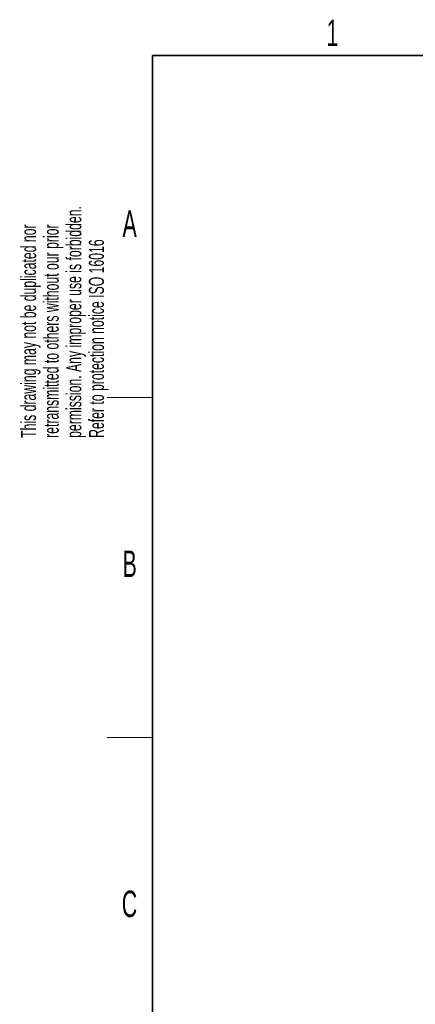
# Model space of a CAD drawing. Header units: millimetres. Extents: x 5 to 418, y 2 to 292.
# Tile 12 of 38: x 8 to 61, y 157 to 287. Entities that reach past the tile are written whole.
import ezdxf

# ---------------------------------------------------------------- set-up
doc = ezdxf.new("R2010")
doc.units = ezdxf.units.MM
doc.layers.add('SLD-0', color=7, linetype='Continuous')
doc.styles.add('SLDTEXTSTYLE0', font='TXT', dxfattribs={"width": 0.605})

msp = doc.modelspace()

# ---------------------------------------------------------------- linework, layer by layer
at = {"layer": 'SLD-0', "lineweight": 35}
for p, q in [((408, 282.5), (26, 282.5)), ((26, 282.5), (26, 12))]:
    msp.add_line(p, q, dxfattribs=at)
at = {"layer": 'SLD-0', "lineweight": 18}
for p, q in [((20, 237.25), (26, 237.25)), ((20, 192.25), (26, 192.25))]:
    msp.add_line(p, q, dxfattribs=at)

# ---------------------------------------------------------------- texts
at = {"layer": 'SLD-0', "char_height": 3.5, "attachment_point": 2, "style": 'SLDTEXTSTYLE0'}
for s, insert in [('1', (49.8527, 287.243)), ('A', (22.9816, 262.0011)), ('B', (22.9816, 217.0011)), ('C', (22.9597, 172.0011))]:
    msp.add_mtext(s, dxfattribs=dict(at, insert=insert))
at = {"layer": 'SLD-0', "char_height": 2, "attachment_point": 1, "rotation": 90, "style": 'SLDTEXTSTYLE0'}
for s, insert in [('permission. Any improper use is forbidden.', (14.5783, 231.9088)), ('retransmitted to others without our prior', (11.5783, 231.9088)), ('This drawing may not be duplicated nor', (8.5783, 231.9088)), ('Refer to protection notice ISO 16016', (17.5783, 231.9088))]:
    msp.add_mtext(s, dxfattribs=dict(at, insert=insert))

doc.saveas('drawing.dxf')
